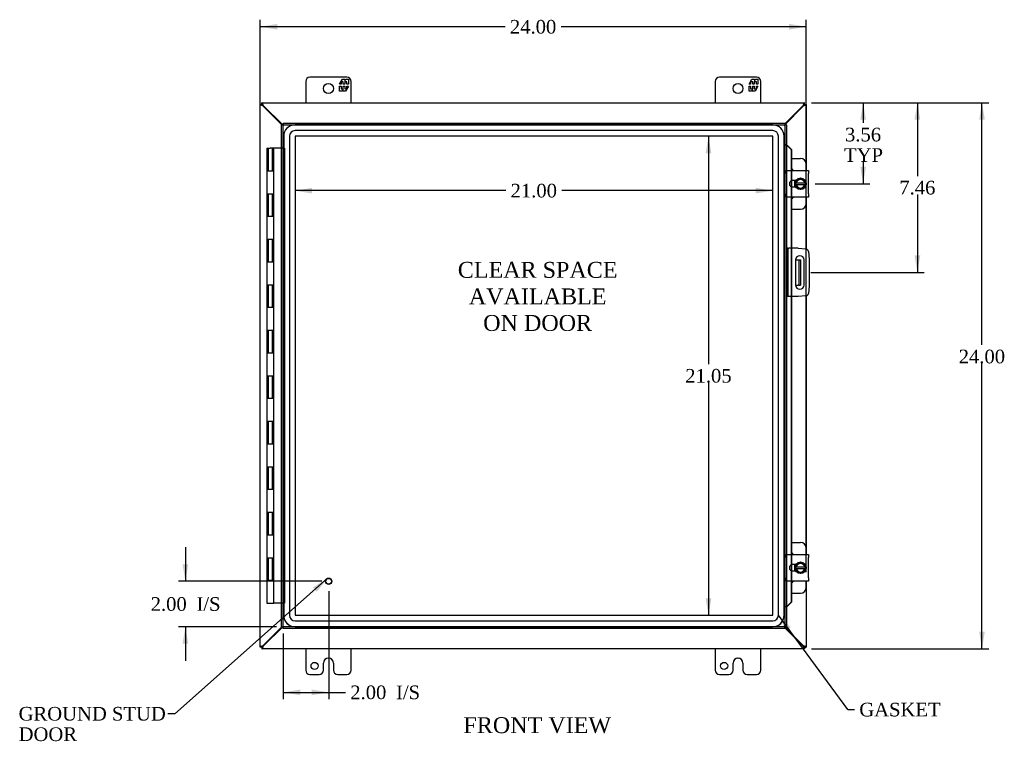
# Model space of a CAD drawing. Header units: inches. Extents: x 7 to 148, y 4 to 99.
# Tile 3 of 8: x 32 to 76, y 33 to 65. Entities that reach past the tile are written whole.
import ezdxf
from ezdxf.enums import TextEntityAlignment as Align

# ---------------------------------------------------------------- set-up
doc = ezdxf.new("R2010")
doc.units = ezdxf.units.IN
doc.header["$MEASUREMENT"] = 0
for name, color, linetype in [('COM40153-1', 7, 'CONTINUOUS'), ('COM40153-2', 7, 'CONTINUOUS'), ('COM42667', 7, 'CONTINUOUS'), ('COM42780', 7, 'CONTINUOUS'), ('COM70019', 7, 'CONTINUOUS'), ('COM70219', 7, 'CONTINUOUS'), ('COM71780-11', 7, 'CONTINUOUS'), ('DEFAULT', 7, 'CONTINUOUS'), ('FET07710', 7, 'CONTINUOUS'), ('HNG10620-20B', 7, 'CONTINUOUS'), ('HNG10620-20C', 7, 'CONTINUOUS'), ('SCC19011', 7, 'CONTINUOUS'), ('SPR20265', 7, 'CONTINUOUS'), ('STD21878', 7, 'CONTINUOUS'), ('WAF25035', 7, 'CONTINUOUS')]:
    doc.layers.add(name, color=color, linetype=linetype)
doc.styles.add('SEACAD_TIMES_NEW_ROMAN', font='times.ttf')

# ---------------------------------------------------------------- blocks, each defined once
blk = doc.blocks.new('SEANNOT_GROUP2')
at = {"layer": 'DEFAULT', "linetype": 'Continuous'}
blk.add_hatch(color=136, dxfattribs=at).paths.add_polyline_path([(45.356, 39.672), (45.835, 40.264), (45.19, 39.859)])
at = {"layer": 'DEFAULT', "color": 136, "linetype": 'Continuous'}
blk.add_line((39.118, 34.308), (38.818, 34.308), dxfattribs=at)
blk.add_lwpolyline([(39.118, 34.308), (45.835, 40.264)], dxfattribs=at)
at = {"layer": 'DEFAULT', "color": 136, "linetype": 'Continuous', "style": 'SEACAD_TIMES_NEW_ROMAN'}
for s, p in [('GROUND STUD', (32.252, 34.608)), ('DOOR', (32.252, 33.708))]:
    blk.add_text(s, height=0.6, dxfattribs=at).set_placement(p, align=Align.TOP_LEFT)
blk = doc.blocks.new('SEANNOT_GROUP3')
at = {"layer": 'DEFAULT', "linetype": 'Continuous'}
blk.add_hatch(color=136, dxfattribs=at).paths.add_polyline_path([(66.193, 38.105), (65.648, 38.635), (65.991, 37.957)])
at = {"layer": 'DEFAULT', "color": 136, "linetype": 'Continuous'}
blk.add_line((68.693, 34.49), (68.993, 34.49), dxfattribs=at)
blk.add_lwpolyline([(68.693, 34.49), (65.648, 38.635)], dxfattribs=at)
at = {"layer": 'DEFAULT', "color": 136, "linetype": 'Continuous', "style": 'SEACAD_TIMES_NEW_ROMAN'}
blk.add_text('GASKET', height=0.6, dxfattribs=at).set_placement((69.203, 34.79), align=Align.TOP_LEFT)
blk = doc.blocks.new('GDIMGGROUP')
at = {"layer": 'DEFAULT', "linetype": 'Continuous'}
for points in [[(43.622, 64.625), (42.872, 64.5), (43.622, 64.375)], [(66.119, 64.625), (66.119, 64.375), (66.869, 64.5)]]:
    blk.add_hatch(color=136, dxfattribs=at).paths.add_polyline_path(points)
at = {"layer": 'DEFAULT', "color": 136, "linetype": 'Continuous'}
for p, q in [((42.872, 37.533), (42.872, 64.8)), ((53.636, 64.5), (42.872, 64.5)), ((66.869, 64.5), (56.104, 64.5)), ((66.869, 40.53), (66.869, 64.8))]:
    blk.add_line(p, q, dxfattribs=at)
at = {"layer": 'DEFAULT', "color": 136, "linetype": 'Continuous', "style": 'SEACAD_TIMES_NEW_ROMAN'}
blk.add_text('24.00', height=0.6, dxfattribs=at).set_placement((53.846, 64.8), align=Align.TOP_LEFT)
blk = doc.blocks.new('GDIMGGROUP1')
at = {"layer": 'DEFAULT', "linetype": 'Continuous'}
for points in [[(74.721, 60.411), (74.596, 61.161), (74.471, 60.411)], [(74.721, 37.911), (74.471, 37.911), (74.596, 37.161)]]:
    blk.add_hatch(color=136, dxfattribs=at).paths.add_polyline_path(points)
at = {"layer": 'DEFAULT', "color": 136, "linetype": 'Continuous'}
for p, q in [((67.1, 61.161), (74.896, 61.161)), ((74.596, 50.518), (74.596, 61.161)), ((74.596, 37.161), (74.596, 49.708)), ((67.1, 37.161), (74.896, 37.161))]:
    blk.add_line(p, q, dxfattribs=at)
at = {"layer": 'DEFAULT', "color": 136, "linetype": 'Continuous', "style": 'SEACAD_TIMES_NEW_ROMAN'}
blk.add_text('24.00', height=0.6, dxfattribs=at).set_placement((73.572, 50.308), align=Align.TOP_LEFT)
blk = doc.blocks.new('GDIMGGROUP2')
at = {"layer": 'DEFAULT', "linetype": 'Continuous'}
for points in [[(39.457, 40.881), (39.582, 40.131), (39.707, 40.881)], [(39.457, 37.381), (39.707, 37.381), (39.582, 38.131)]]:
    blk.add_hatch(color=136, dxfattribs=at).paths.add_polyline_path(points)
at = {"layer": 'DEFAULT', "color": 136, "linetype": 'Continuous'}
for p, q in [((39.582, 41.631), (39.582, 40.131)), ((45.581, 40.131), (39.282, 40.131)), ((43.581, 38.131), (39.282, 38.131)), ((39.582, 38.131), (39.582, 36.631))]:
    blk.add_line(p, q, dxfattribs=at)
at = {"layer": 'DEFAULT', "color": 136, "linetype": 'Continuous', "style": 'SEACAD_TIMES_NEW_ROMAN'}
for s, p in [('2.00', (38.057, 39.431)), ('I/S', (40.07, 39.431))]:
    blk.add_text(s, height=0.6, dxfattribs=at).set_placement(p, align=Align.TOP_LEFT)
blk = doc.blocks.new('GDIMGGROUP3')
at = {"layer": 'DEFAULT', "linetype": 'Continuous'}
for points in [[(44.631, 35.123), (44.631, 35.373), (43.881, 35.248)], [(45.131, 35.123), (45.881, 35.248), (45.131, 35.373)]]:
    blk.add_hatch(color=136, dxfattribs=at).paths.add_polyline_path(points)
at = {"layer": 'DEFAULT', "color": 136, "linetype": 'Continuous'}
for p, q in [((45.881, 39.69), (45.881, 34.948)), ((43.881, 37.831), (43.881, 34.948)), ((43.881, 35.248), (46.32, 35.248)), ((46.32, 35.248), (46.62, 35.248))]:
    blk.add_line(p, q, dxfattribs=at)
at = {"layer": 'DEFAULT', "color": 136, "linetype": 'Continuous', "style": 'SEACAD_TIMES_NEW_ROMAN'}
for s, p in [('2.00', (46.83, 35.548)), ('I/S', (48.842, 35.548))]:
    blk.add_text(s, height=0.6, dxfattribs=at).set_placement(p, align=Align.TOP_LEFT)
blk = doc.blocks.new('GDIMGGROUP16')
at = {"layer": 'DEFAULT', "linetype": 'Continuous'}
for points in [[(69.497, 60.411), (69.372, 61.161), (69.247, 60.411)], [(69.497, 58.349), (69.247, 58.349), (69.372, 57.599)]]:
    blk.add_hatch(color=136, dxfattribs=at).paths.add_polyline_path(points)
at = {"layer": 'DEFAULT', "color": 136, "linetype": 'Continuous'}
for p, q in [((67.1, 61.161), (69.672, 61.161)), ((69.372, 61.161), (69.372, 60.273)), ((69.372, 58.563), (69.372, 57.599)), ((67.268, 57.599), (69.672, 57.599))]:
    blk.add_line(p, q, dxfattribs=at)
at = {"layer": 'DEFAULT', "color": 136, "linetype": 'Continuous', "style": 'SEACAD_TIMES_NEW_ROMAN'}
for s, p in [('3.56', (68.576, 60.063)), ('TYP', (68.534, 59.163))]:
    blk.add_text(s, height=0.6, dxfattribs=at).set_placement(p, align=Align.TOP_LEFT)
blk = doc.blocks.new('GDIMGGROUP17')
at = {"layer": 'DEFAULT', "linetype": 'Continuous'}
for points in [[(71.882, 60.411), (71.757, 61.161), (71.632, 60.411)], [(71.882, 54.451), (71.632, 54.451), (71.757, 53.701)]]:
    blk.add_hatch(color=136, dxfattribs=at).paths.add_polyline_path(points)
at = {"layer": 'DEFAULT', "color": 136, "linetype": 'Continuous'}
for p, q in [((67.1, 61.161), (72.057, 61.161)), ((71.757, 61.161), (71.757, 57.941)), ((71.757, 57.131), (71.757, 53.701)), ((67.078, 53.701), (72.057, 53.701))]:
    blk.add_line(p, q, dxfattribs=at)
at = {"layer": 'DEFAULT', "color": 136, "linetype": 'Continuous', "style": 'SEACAD_TIMES_NEW_ROMAN'}
blk.add_text('7.46', height=0.6, dxfattribs=at).set_placement((70.961, 57.731), align=Align.TOP_LEFT)
blk = doc.blocks.new('GDIMGGROUP24')
at = {"layer": 'DEFAULT', "linetype": 'Continuous'}
for points in [[(62.45, 58.938), (62.7, 58.938), (62.575, 59.688)], [(62.45, 39.384), (62.575, 38.634), (62.7, 39.384)]]:
    blk.add_hatch(color=136, dxfattribs=at).paths.add_polyline_path(points)
at = {"layer": 'DEFAULT', "color": 136, "linetype": 'Continuous'}
for p, q in [((62.575, 59.688), (62.575, 49.671)), ((62.575, 48.861), (62.575, 38.634))]:
    blk.add_line(p, q, dxfattribs=at)
at = {"layer": 'DEFAULT', "color": 136, "linetype": 'Continuous', "style": 'SEACAD_TIMES_NEW_ROMAN'}
blk.add_text('21.05', height=0.6, dxfattribs=at).set_placement((61.552, 49.461), align=Align.TOP_LEFT)
blk = doc.blocks.new('GDIMGGROUP25')
at = {"layer": 'DEFAULT', "linetype": 'Continuous'}
for points in [[(45.151, 57.423), (44.401, 57.298), (45.151, 57.173)], [(64.649, 57.423), (64.649, 57.173), (65.399, 57.298)]]:
    blk.add_hatch(color=136, dxfattribs=at).paths.add_polyline_path(points)
at = {"layer": 'DEFAULT', "color": 136, "linetype": 'Continuous'}
for p, q in [((53.666, 57.298), (44.401, 57.298)), ((65.399, 57.298), (56.133, 57.298))]:
    blk.add_line(p, q, dxfattribs=at)
at = {"layer": 'DEFAULT', "color": 136, "linetype": 'Continuous', "style": 'SEACAD_TIMES_NEW_ROMAN'}
blk.add_text('21.00', height=0.6, dxfattribs=at).set_placement((53.876, 57.598), align=Align.TOP_LEFT)

msp = doc.modelspace()

# ---------------------------------------------------------------- linework, layer by layer
at = {"layer": 'COM40153-1', "color": 7}
for p, q in [((66.404, 54.264), (66.514, 54.264)), ((66.514, 54.264), (66.55, 54.264)), ((66.55, 54.264), (66.622, 54.264)), ((66.55, 54.264), (66.55, 53.139)), ((66.622, 54.264), (66.622, 53.139)), ((66.404, 53.139), (66.514, 53.139)), ((66.55, 53.139), (66.514, 53.139)), ((66.55, 53.139), (66.622, 53.139))]:
    msp.add_line(p, q, dxfattribs=at)
at = {"layer": 'COM40153-2', "color": 7}
for p, q in [((66.069, 54.764), (65.997, 54.764)), ((66.069, 54.764), (66.069, 52.639)), ((66.069, 54.764), (66.105, 54.764)), ((66.52, 54.764), (66.105, 54.764)), ((66.52, 54.764), (66.854, 54.735)), ((66.968, 54.621), (66.997, 54.287)), ((66.403, 54.251), (66.403, 53.151)), ((66.778, 53.151), (66.778, 54.251)), ((66.997, 54.287), (66.997, 53.116)), ((66.997, 53.116), (66.968, 52.782)), ((66.069, 52.639), (65.997, 52.639)), ((66.105, 52.639), (66.069, 52.639)), ((66.52, 52.639), (66.105, 52.639)), ((66.854, 52.668), (66.52, 52.639))]:
    msp.add_line(p, q, dxfattribs=at)
for centre, radius, start, end in [((66.843, 54.61), 0.125, 5, 85), ((66.591, 54.251), 0.188, 0, 180), ((66.591, 53.151), 0.188, 180, 0), ((66.843, 52.793), 0.125, 275, 355)]:
    msp.add_arc(centre, radius, start, end, dxfattribs=at)
at = {"layer": 'COM42667', "color": 7}
for p, q in [((65.998, 58.045), (65.998, 58.188)), ((65.998, 58.188), (66.968, 58.188)), ((65.998, 58.045), (65.998, 57.154)), ((66.968, 58.188), (66.968, 58.045)), ((66.968, 57.154), (66.968, 58.045)), ((66.412, 57.74), (66.272, 57.74)), ((65.998, 57.011), (65.998, 57.154)), ((66.272, 57.459), (66.412, 57.459)), ((66.968, 57.154), (66.968, 57.011)), ((66.968, 57.011), (65.998, 57.011)), ((65.998, 41.169), (65.998, 41.312)), ((65.998, 41.312), (66.968, 41.312)), ((65.998, 41.169), (65.998, 40.278)), ((66.968, 41.312), (66.968, 41.169)), ((66.968, 40.278), (66.968, 41.169)), ((66.412, 40.864), (66.272, 40.864)), ((65.998, 40.135), (65.998, 40.278)), ((66.272, 40.583), (66.412, 40.583)), ((66.968, 40.278), (66.968, 40.135)), ((66.968, 40.135), (65.998, 40.135))]:
    msp.add_line(p, q, dxfattribs=at)
for centre in [(66.272, 57.599), (66.272, 40.723)]:
    msp.add_arc(centre, 0.141, 90, 270, dxfattribs=at)
at = {"layer": 'COM42780', "color": 7}
for p, q in [((66.222, 58.715), (66.619, 58.715)), ((66.869, 58.188), (66.869, 58.465)), ((66.369, 57.665), (66.369, 57.74)), ((66.369, 57.459), (66.369, 57.53)), ((66.869, 56.734), (66.869, 57.011)), ((66.222, 56.484), (66.619, 56.484)), ((66.222, 41.839), (66.619, 41.839)), ((66.869, 41.312), (66.869, 41.589)), ((66.369, 40.789), (66.369, 40.864)), ((66.369, 40.583), (66.369, 40.654)), ((66.869, 39.858), (66.869, 40.135)), ((66.222, 39.608), (66.619, 39.608))]:
    msp.add_line(p, q, dxfattribs=at)
for centre, start, end in [((66.619, 58.465), 0, 90), ((66.119, 58.028), 39.9324, 65.6695), ((66.119, 57.171), 294.3305, 320.0676), ((66.619, 56.734), 270, 0), ((66.619, 41.589), 0, 90), ((66.119, 41.152), 39.9324, 65.6695), ((66.119, 40.295), 294.3305, 320.0676), ((66.619, 39.858), 270, 0)]:
    msp.add_arc(centre, 0.25, start, end, dxfattribs=at)
at = {"layer": 'COM70019', "color": 7}
for p, q in [((42.944, 61.089), (42.872, 61.089)), ((42.872, 37.233), (42.872, 61.089)), ((42.944, 61.161), (66.8, 61.161)), ((42.944, 61.089), (42.944, 61.161)), ((43.004, 61.011), (42.98, 61.028)), ((43.022, 61.029), (43.006, 61.053)), ((43.859, 60.192), (43.022, 61.029)), ((66.722, 61.029), (65.925, 60.232)), ((66.738, 61.053), (66.722, 61.029)), ((66.764, 61.028), (66.74, 61.011)), ((66.8, 61.089), (66.8, 61.161)), ((66.8, 61.089), (66.872, 61.089)), ((66.872, 61.089), (66.872, 58.188)), ((43.823, 60.192), (43.004, 61.011)), ((66.74, 61.011), (65.925, 60.196)), ((66.872, 57.011), (66.872, 54.732)), ((66.872, 52.671), (66.872, 41.312)), ((66.872, 40.135), (66.872, 37.233)), ((43.004, 37.312), (43.823, 38.131)), ((43.022, 37.294), (43.859, 38.131)), ((65.925, 38.126), (66.74, 37.312)), ((65.925, 38.09), (66.722, 37.294)), ((42.944, 37.233), (42.872, 37.233)), ((42.944, 37.233), (42.944, 37.161)), ((42.98, 37.295), (43.004, 37.312)), ((43.006, 37.269), (43.022, 37.294)), ((66.722, 37.294), (66.738, 37.269)), ((66.74, 37.312), (66.764, 37.295)), ((66.8, 37.233), (66.764, 37.269)), ((66.8, 37.233), (66.872, 37.233)), ((66.8, 37.233), (66.8, 37.161)), ((66.8, 37.161), (42.944, 37.161))]:
    msp.add_line(p, q, dxfattribs=at)
for points, knots in [([(42.98, 61.028), (42.966, 61.033), (42.952, 61.038), (42.925, 61.048), (42.913, 61.053), (42.893, 61.064), (42.885, 61.069), (42.875, 61.079), (42.872, 61.084), (42.872, 61.089)], [0, 0, 0, 0, 0.25, 0.25, 0.5, 0.5, 0.75, 0.75, 1, 1, 1, 1]), ([(43.006, 61.053), (43, 61.067), (42.995, 61.082), (42.985, 61.108), (42.98, 61.12), (42.97, 61.14), (42.964, 61.148), (42.954, 61.159), (42.949, 61.161), (42.944, 61.161)], [0, 0, 0, 0, 0.25, 0.25, 0.5, 0.5, 0.75, 0.75, 1, 1, 1, 1]), ([(43.006, 61.053), (42.995, 61.063), (42.985, 61.072), (42.964, 61.085), (42.954, 61.089), (42.944, 61.089)], [0, 0, 0, 0, 0.5, 0.5, 1, 1, 1, 1]), ([(42.98, 61.028), (42.975, 61.033), (42.97, 61.038), (42.962, 61.048), (42.958, 61.053), (42.951, 61.064), (42.948, 61.069), (42.945, 61.079), (42.944, 61.084), (42.944, 61.089)], [0, 0, 0, 0, 0.25, 0.25, 0.5, 0.5, 0.75, 0.75, 1, 1, 1, 1]), ([(66.8, 61.161), (66.795, 61.161), (66.789, 61.159), (66.779, 61.148), (66.774, 61.14), (66.764, 61.12), (66.759, 61.108), (66.748, 61.082), (66.743, 61.067), (66.738, 61.053)], [0, 0, 0, 0, 0.25, 0.25, 0.5, 0.5, 0.75, 0.75, 1, 1, 1, 1]), ([(66.8, 61.089), (66.789, 61.089), (66.779, 61.085), (66.759, 61.072), (66.748, 61.063), (66.738, 61.053)], [0, 0, 0, 0, 0.5, 0.5, 1, 1, 1, 1]), ([(66.8, 61.089), (66.8, 61.084), (66.799, 61.079), (66.795, 61.069), (66.793, 61.064), (66.786, 61.053), (66.782, 61.048), (66.773, 61.038), (66.769, 61.033), (66.764, 61.028)], [0, 0, 0, 0, 0.25, 0.25, 0.5, 0.5, 0.75, 0.75, 1, 1, 1, 1]), ([(66.872, 61.089), (66.872, 61.084), (66.869, 61.079), (66.858, 61.069), (66.85, 61.064), (66.83, 61.053), (66.818, 61.048), (66.792, 61.038), (66.778, 61.033), (66.764, 61.028)], [0, 0, 0, 0, 0.25, 0.25, 0.5, 0.5, 0.75, 0.75, 1, 1, 1, 1]), ([(42.872, 37.233), (42.872, 37.239), (42.875, 37.244), (42.885, 37.254), (42.893, 37.259), (42.913, 37.269), (42.925, 37.275), (42.952, 37.285), (42.966, 37.29), (42.98, 37.295)], [0, 0, 0, 0, 0.25, 0.25, 0.5, 0.5, 0.75, 0.75, 1, 1, 1, 1]), ([(42.944, 37.233), (42.944, 37.239), (42.945, 37.244), (42.948, 37.254), (42.951, 37.259), (42.958, 37.269), (42.962, 37.275), (42.97, 37.285), (42.975, 37.29), (42.98, 37.295)], [0, 0, 0, 0, 0.25, 0.25, 0.5, 0.5, 0.75, 0.75, 1, 1, 1, 1]), ([(42.944, 37.161), (42.949, 37.161), (42.954, 37.164), (42.964, 37.175), (42.97, 37.183), (42.98, 37.203), (42.985, 37.215), (42.995, 37.241), (43, 37.255), (43.006, 37.269)], [0, 0, 0, 0, 0.25, 0.25, 0.5, 0.5, 0.75, 0.75, 1, 1, 1, 1]), ([(42.944, 37.233), (42.954, 37.233), (42.964, 37.237), (42.985, 37.251), (42.995, 37.26), (43.006, 37.269)], [0, 0, 0, 0, 0.5, 0.5, 1, 1, 1, 1]), ([(66.738, 37.269), (66.743, 37.255), (66.748, 37.241), (66.759, 37.215), (66.764, 37.203), (66.774, 37.183), (66.779, 37.175), (66.789, 37.164), (66.795, 37.161), (66.8, 37.161)], [0, 0, 0, 0, 0.25, 0.25, 0.5, 0.5, 0.75, 0.75, 1, 1, 1, 1]), ([(66.738, 37.269), (66.748, 37.26), (66.759, 37.251), (66.779, 37.237), (66.789, 37.233), (66.8, 37.233)], [0, 0, 0, 0, 0.5, 0.5, 1, 1, 1, 1]), ([(66.764, 37.295), (66.769, 37.29), (66.773, 37.285), (66.782, 37.275), (66.786, 37.269), (66.793, 37.259), (66.795, 37.254), (66.799, 37.244), (66.8, 37.239), (66.8, 37.233)], [0, 0, 0, 0, 0.25, 0.25, 0.5, 0.5, 0.75, 0.75, 1, 1, 1, 1]), ([(66.764, 37.295), (66.778, 37.29), (66.792, 37.285), (66.818, 37.275), (66.83, 37.269), (66.85, 37.259), (66.858, 37.254), (66.869, 37.244), (66.872, 37.239), (66.872, 37.233)], [0, 0, 0, 0, 0.25, 0.25, 0.5, 0.5, 0.75, 0.75, 1, 1, 1, 1])]:
    msp.add_open_spline(points, degree=3, knots=knots, dxfattribs=at)
at = {"layer": 'COM70219', "color": 7}
for p, q in [((65.398, 60.187), (44.402, 60.187)), ((65.398, 60.186), (44.402, 60.186)), ((65.398, 59.937), (44.402, 59.937)), ((43.902, 59.687), (43.902, 38.635)), ((43.903, 59.687), (43.903, 38.635)), ((44.152, 59.687), (44.152, 38.635)), ((44.401, 59.687), (44.401, 38.635)), ((65.398, 59.688), (44.402, 59.688)), ((44.402, 59.687), (44.402, 38.635)), ((65.398, 59.687), (44.402, 59.687)), ((65.398, 38.635), (65.398, 59.687)), ((65.399, 38.635), (65.399, 59.687)), ((65.648, 38.635), (65.648, 59.687)), ((65.897, 38.635), (65.897, 59.687)), ((65.898, 38.635), (65.898, 59.687)), ((44.402, 38.635), (65.398, 38.635)), ((44.402, 38.634), (65.398, 38.634)), ((44.402, 38.385), (65.398, 38.385)), ((44.402, 38.136), (65.398, 38.136)), ((44.402, 38.135), (65.398, 38.135))]:
    msp.add_line(p, q, dxfattribs=at)
for centre, radius, start, end in [((44.402, 59.687), 0.5, 90, 180), ((44.402, 59.687), 0.499, 90, 180), ((65.398, 59.687), 0.5, 0, 90), ((65.398, 59.687), 0.499, 0, 90), ((44.402, 59.687), 0.25, 90, 180), ((65.398, 59.687), 0.25, 0, 90), ((44.402, 59.687), 0.001, 90, 180), ((65.398, 59.687), 0.001, 0, 90), ((44.402, 38.635), 0.5, 180, 270), ((44.402, 38.635), 0.499, 180, 270), ((44.402, 38.635), 0.25, 180, 270), ((44.402, 38.635), 0.001, 180, 270), ((65.398, 38.635), 0.5, 270, 0), ((65.398, 38.635), 0.001, 270, 360), ((65.398, 38.635), 0.25, 270, 0), ((65.398, 38.635), 0.499, 270, 0)]:
    msp.add_arc(centre, radius, start, end, dxfattribs=at)
at = {"layer": 'COM71780-11', "color": 7}
for p, q in [((43.809, 60.192), (43.881, 60.192)), ((43.809, 38.131), (43.809, 60.192)), ((43.881, 60.264), (43.881, 60.192)), ((43.881, 60.264), (65.925, 60.264)), ((43.881, 60.192), (65.925, 60.192)), ((43.881, 60.192), (43.917, 60.156)), ((43.881, 38.131), (43.881, 60.192)), ((43.881, 60.192), (43.917, 60.156)), ((65.925, 60.192), (65.889, 60.156)), ((65.925, 60.192), (65.889, 60.156)), ((65.925, 60.264), (65.925, 60.192)), ((65.925, 60.192), (65.925, 38.131)), ((65.997, 60.192), (65.925, 60.192)), ((65.997, 60.192), (65.997, 38.131)), ((65.997, 59.317), (65.925, 59.317)), ((66.01, 59.317), (65.997, 59.317)), ((66.019, 59.294), (66.028, 59.294)), ((66.039, 59.281), (66.209, 59.109)), ((66.039, 59.281), (66.052, 59.281)), ((66.052, 59.281), (66.222, 59.109)), ((66.209, 59.109), (66.209, 58.188)), ((66.222, 59.109), (66.209, 59.109)), ((66.222, 59.109), (66.222, 58.188)), ((66.209, 58.188), (66.209, 57.725)), ((66.222, 58.188), (66.222, 57.73)), ((66.209, 57.725), (66.209, 57.474)), ((66.222, 57.73), (66.222, 57.468)), ((66.209, 57.474), (66.209, 57.011)), ((66.222, 57.468), (66.222, 57.011)), ((66.209, 57.011), (66.209, 54.764)), ((66.222, 57.011), (66.222, 54.764)), ((66.209, 54.764), (66.209, 52.639)), ((66.222, 54.764), (66.222, 52.639)), ((66.209, 52.639), (66.209, 41.312)), ((66.222, 52.639), (66.222, 41.312)), ((66.209, 41.312), (66.209, 40.849)), ((66.222, 41.312), (66.222, 40.854)), ((66.209, 40.849), (66.209, 40.598)), ((66.222, 40.854), (66.222, 40.592)), ((66.209, 40.598), (66.209, 40.135)), ((66.222, 40.592), (66.222, 40.135)), ((66.209, 40.135), (66.209, 39.214)), ((66.222, 40.135), (66.222, 39.214)), ((65.997, 39.006), (65.925, 39.006)), ((65.997, 39.006), (66.01, 39.006)), ((66.028, 39.029), (66.019, 39.029)), ((66.209, 39.214), (66.039, 39.041)), ((66.039, 39.041), (66.052, 39.041)), ((66.222, 39.214), (66.052, 39.041)), ((66.222, 39.214), (66.209, 39.214)), ((43.809, 38.131), (43.881, 38.131)), ((43.881, 38.131), (43.917, 38.167)), ((43.881, 38.131), (43.917, 38.167)), ((65.925, 38.131), (43.881, 38.131)), ((43.881, 38.059), (43.881, 38.131)), ((65.925, 38.131), (65.889, 38.167)), ((65.925, 38.131), (65.889, 38.167)), ((65.925, 38.059), (65.925, 38.131)), ((65.997, 38.131), (65.925, 38.131)), ((65.925, 38.059), (43.881, 38.059))]:
    msp.add_line(p, q, dxfattribs=at)
for centre, radius, start, end in [((66.437, 60.368), 1.153, 245.7342, 249.4642), ((66.328, 59.55), 0.395, 216.3142, 223.0054), ((66.437, 60.368), 1.153, 249.4642, 250.458), ((66.437, 37.955), 1.153, 110.5358, 114.2658), ((66.328, 38.772), 0.395, 136.9946, 143.6858), ((66.437, 37.955), 1.153, 109.542, 110.5358)]:
    msp.add_arc(centre, radius, start, end, dxfattribs=at)
at = {"layer": 'FET07710', "color": 7}
for p, q in [((44.872, 62.099), (44.872, 61.161)), ((46.684, 62.286), (45.059, 62.286)), ((46.362, 61.981), (46.484, 62.193)), ((46.426, 61.981), (46.362, 61.981)), ((46.524, 62.087), (46.426, 62.087)), ((46.426, 62.087), (46.426, 61.981)), ((46.484, 62.193), (46.593, 62.193)), ((46.524, 61.981), (46.524, 62.087)), ((46.584, 61.981), (46.524, 61.981)), ((46.682, 62.087), (46.584, 62.087)), ((46.584, 62.087), (46.584, 61.981)), ((46.593, 62.193), (46.593, 62.116)), ((46.593, 62.116), (46.638, 62.193)), ((46.638, 62.193), (46.747, 62.193)), ((46.682, 61.981), (46.682, 62.087)), ((46.747, 61.981), (46.682, 61.981)), ((46.747, 62.193), (46.747, 61.981)), ((46.872, 61.161), (46.872, 62.099)), ((62.872, 62.099), (62.872, 61.161)), ((64.684, 62.286), (63.059, 62.286)), ((64.362, 61.981), (64.484, 62.193)), ((64.426, 61.981), (64.362, 61.981)), ((64.524, 62.087), (64.426, 62.087)), ((64.426, 62.087), (64.426, 61.981)), ((64.484, 62.193), (64.593, 62.193)), ((64.524, 61.981), (64.524, 62.087)), ((64.584, 61.981), (64.524, 61.981)), ((64.682, 62.087), (64.584, 62.087)), ((64.584, 62.087), (64.584, 61.981)), ((64.593, 62.193), (64.593, 62.116)), ((64.593, 62.116), (64.638, 62.193)), ((64.638, 62.193), (64.747, 62.193)), ((64.682, 61.981), (64.682, 62.087)), ((64.747, 61.981), (64.682, 61.981)), ((64.747, 62.193), (64.747, 61.981)), ((64.872, 61.161), (64.872, 62.099)), ((46.362, 61.671), (46.362, 61.884)), ((46.362, 61.884), (46.426, 61.884)), ((46.47, 61.671), (46.362, 61.671)), ((46.426, 61.884), (46.426, 61.778)), ((46.426, 61.778), (46.524, 61.778)), ((46.515, 61.749), (46.47, 61.671)), ((46.515, 61.671), (46.515, 61.749)), ((46.624, 61.671), (46.515, 61.671)), ((46.524, 61.778), (46.524, 61.884)), ((46.524, 61.884), (46.584, 61.884)), ((46.584, 61.884), (46.584, 61.778)), ((46.584, 61.778), (46.682, 61.778)), ((46.747, 61.884), (46.624, 61.671)), ((46.682, 61.778), (46.682, 61.884)), ((46.682, 61.884), (46.747, 61.884)), ((64.362, 61.671), (64.362, 61.884)), ((64.362, 61.884), (64.426, 61.884)), ((64.47, 61.671), (64.362, 61.671)), ((64.426, 61.884), (64.426, 61.778)), ((64.426, 61.778), (64.524, 61.778)), ((64.515, 61.749), (64.47, 61.671)), ((64.515, 61.671), (64.515, 61.749)), ((64.624, 61.671), (64.515, 61.671)), ((64.524, 61.778), (64.524, 61.884)), ((64.524, 61.884), (64.584, 61.884)), ((64.584, 61.884), (64.584, 61.778)), ((64.584, 61.778), (64.682, 61.778)), ((64.747, 61.884), (64.624, 61.671)), ((64.682, 61.778), (64.682, 61.884)), ((64.682, 61.884), (64.747, 61.884)), ((44.872, 37.161), (44.872, 36.224)), ((46.872, 36.224), (46.872, 37.161)), ((62.872, 37.161), (62.872, 36.224)), ((64.872, 36.224), (64.872, 37.161)), ((45.653, 36.224), (45.653, 36.536)), ((45.871, 36.754), (45.872, 36.754)), ((46.09, 36.536), (46.09, 36.224)), ((63.653, 36.224), (63.653, 36.536)), ((63.871, 36.754), (63.872, 36.754)), ((64.09, 36.536), (64.09, 36.224)), ((45.059, 36.036), (45.466, 36.036)), ((46.277, 36.036), (46.684, 36.036)), ((63.059, 36.036), (63.466, 36.036)), ((64.277, 36.036), (64.684, 36.036))]:
    msp.add_line(p, q, dxfattribs=at)
for centre, radius in [((45.872, 61.786), 0.219), ((63.872, 61.786), 0.219), ((45.262, 36.411), 0.156), ((63.262, 36.411), 0.156)]:
    msp.add_circle(centre, radius, dxfattribs=at)
for centre, radius, start, end in [((45.059, 62.099), 0.188, 90, 180), ((46.684, 62.099), 0.187, 0, 90), ((63.059, 62.099), 0.188, 90, 180), ((64.684, 62.099), 0.187, 0, 90), ((45.871, 36.536), 0.218, 90, 180), ((45.872, 36.536), 0.218, 0, 90), ((63.871, 36.536), 0.218, 90, 180), ((63.872, 36.536), 0.218, 0, 90), ((45.059, 36.224), 0.188, 180, 270), ((45.466, 36.224), 0.188, 270, 0), ((46.277, 36.224), 0.188, 180, 270), ((46.684, 36.224), 0.188, 270, 0), ((63.059, 36.224), 0.188, 180, 270), ((63.466, 36.224), 0.188, 270, 0), ((64.277, 36.224), 0.188, 180, 270), ((64.684, 36.224), 0.188, 270, 0)]:
    msp.add_arc(centre, radius, start, end, dxfattribs=at)
at = {"layer": 'HNG10620-20B', "color": 7}
for p, q in [((43.311, 58.161), (43.157, 58.161)), ((43.157, 58.161), (43.157, 57.161)), ((43.157, 57.161), (43.311, 57.161)), ((43.311, 56.161), (43.157, 56.161)), ((43.157, 56.161), (43.157, 55.161)), ((43.157, 55.161), (43.311, 55.161)), ((43.311, 54.161), (43.157, 54.161)), ((43.157, 54.161), (43.157, 53.161)), ((43.157, 53.161), (43.311, 53.161)), ((43.311, 52.161), (43.157, 52.161)), ((43.157, 52.161), (43.157, 51.161)), ((43.157, 51.161), (43.311, 51.161)), ((43.311, 50.161), (43.157, 50.161)), ((43.157, 50.161), (43.157, 49.161)), ((43.157, 49.161), (43.311, 49.161)), ((43.311, 48.161), (43.157, 48.161)), ((43.157, 48.161), (43.157, 47.161)), ((43.157, 47.161), (43.311, 47.161)), ((43.311, 46.161), (43.157, 46.161)), ((43.157, 46.161), (43.157, 45.161)), ((43.157, 45.161), (43.311, 45.161)), ((43.311, 44.161), (43.157, 44.161)), ((43.157, 44.161), (43.157, 43.161)), ((43.157, 43.161), (43.311, 43.161)), ((43.311, 42.161), (43.157, 42.161)), ((43.157, 42.161), (43.157, 41.161)), ((43.157, 41.161), (43.311, 41.161)), ((43.311, 40.161), (43.157, 40.161)), ((43.157, 40.161), (43.157, 39.161)), ((43.157, 39.161), (43.465, 39.161))]:
    msp.add_line(p, q, dxfattribs=at)
at = {"layer": 'HNG10620-20C', "color": 7}
for p, q in [((43.157, 59.161), (43.311, 59.161)), ((43.157, 59.161), (43.157, 58.161)), ((43.217, 59.161), (43.217, 58.161)), ((43.809, 59.161), (43.311, 59.161)), ((43.394, 59.161), (43.394, 58.161)), ((43.405, 58.161), (43.405, 59.161)), ((43.447, 59.161), (43.447, 58.161)), ((43.465, 58.161), (43.465, 59.161)), ((43.852, 59.161), (43.809, 59.161)), ((43.881, 59.161), (43.852, 59.161)), ((43.881, 59.161), (43.941, 59.161)), ((43.941, 59.161), (43.941, 39.161)), ((43.311, 58.161), (43.157, 58.161)), ((43.465, 58.161), (43.311, 58.161)), ((43.465, 57.161), (43.465, 58.161)), ((43.157, 57.161), (43.311, 57.161)), ((43.157, 57.161), (43.157, 56.161)), ((43.217, 57.161), (43.217, 56.161)), ((43.311, 57.161), (43.465, 57.161)), ((43.394, 57.161), (43.394, 56.161)), ((43.405, 56.161), (43.405, 57.161)), ((43.447, 57.161), (43.447, 56.161)), ((43.465, 56.161), (43.465, 57.161)), ((43.311, 56.161), (43.157, 56.161)), ((43.465, 56.161), (43.311, 56.161)), ((43.465, 55.161), (43.465, 56.161)), ((43.157, 55.161), (43.311, 55.161)), ((43.157, 55.161), (43.157, 54.161)), ((43.217, 55.161), (43.217, 54.161)), ((43.311, 55.161), (43.465, 55.161)), ((43.394, 55.161), (43.394, 54.161)), ((43.405, 54.161), (43.405, 55.161)), ((43.447, 55.161), (43.447, 54.161)), ((43.465, 54.161), (43.465, 55.161)), ((43.311, 54.161), (43.157, 54.161)), ((43.465, 54.161), (43.311, 54.161)), ((43.465, 53.161), (43.465, 54.161)), ((43.157, 53.161), (43.311, 53.161)), ((43.157, 53.161), (43.157, 52.161)), ((43.217, 53.161), (43.217, 52.161)), ((43.311, 53.161), (43.465, 53.161)), ((43.394, 53.161), (43.394, 52.161)), ((43.405, 52.161), (43.405, 53.161)), ((43.447, 53.161), (43.447, 52.161)), ((43.465, 52.161), (43.465, 53.161)), ((43.311, 52.161), (43.157, 52.161)), ((43.465, 52.161), (43.311, 52.161)), ((43.465, 51.161), (43.465, 52.161)), ((43.157, 51.161), (43.311, 51.161)), ((43.157, 51.161), (43.157, 50.161)), ((43.217, 51.161), (43.217, 50.161)), ((43.311, 51.161), (43.465, 51.161)), ((43.394, 51.161), (43.394, 50.161)), ((43.405, 50.161), (43.405, 51.161)), ((43.447, 51.161), (43.447, 50.161)), ((43.465, 50.161), (43.465, 51.161)), ((43.311, 50.161), (43.157, 50.161)), ((43.465, 50.161), (43.311, 50.161)), ((43.465, 49.161), (43.465, 50.161)), ((43.157, 49.161), (43.311, 49.161)), ((43.157, 49.161), (43.157, 48.161)), ((43.217, 49.161), (43.217, 48.161)), ((43.311, 49.161), (43.465, 49.161)), ((43.394, 49.161), (43.394, 48.161)), ((43.405, 48.161), (43.405, 49.161)), ((43.447, 49.161), (43.447, 48.161)), ((43.465, 48.161), (43.465, 49.161)), ((43.311, 48.161), (43.157, 48.161)), ((43.465, 48.161), (43.311, 48.161)), ((43.465, 47.161), (43.465, 48.161)), ((43.157, 47.161), (43.311, 47.161)), ((43.157, 47.161), (43.157, 46.161)), ((43.217, 47.161), (43.217, 46.161)), ((43.311, 47.161), (43.465, 47.161)), ((43.394, 47.161), (43.394, 46.161)), ((43.405, 46.161), (43.405, 47.161)), ((43.447, 47.161), (43.447, 46.161)), ((43.465, 46.161), (43.465, 47.161)), ((43.311, 46.161), (43.157, 46.161)), ((43.465, 46.161), (43.311, 46.161)), ((43.465, 45.161), (43.465, 46.161)), ((43.157, 45.161), (43.311, 45.161)), ((43.157, 45.161), (43.157, 44.161)), ((43.217, 45.161), (43.217, 44.161)), ((43.311, 45.161), (43.465, 45.161)), ((43.394, 45.161), (43.394, 44.161)), ((43.405, 44.161), (43.405, 45.161)), ((43.447, 45.161), (43.447, 44.161)), ((43.465, 44.161), (43.465, 45.161)), ((43.311, 44.161), (43.157, 44.161)), ((43.465, 44.161), (43.311, 44.161)), ((43.465, 43.161), (43.465, 44.161)), ((43.157, 43.161), (43.311, 43.161)), ((43.157, 43.161), (43.157, 42.161)), ((43.217, 43.161), (43.217, 42.161)), ((43.311, 43.161), (43.465, 43.161)), ((43.394, 43.161), (43.394, 42.161)), ((43.405, 42.161), (43.405, 43.161)), ((43.447, 43.161), (43.447, 42.161)), ((43.465, 42.161), (43.465, 43.161)), ((43.311, 42.161), (43.157, 42.161)), ((43.465, 42.161), (43.311, 42.161)), ((43.465, 41.161), (43.465, 42.161)), ((43.157, 41.161), (43.311, 41.161)), ((43.157, 41.161), (43.157, 40.161)), ((43.217, 41.161), (43.217, 40.161)), ((43.311, 41.161), (43.465, 41.161)), ((43.394, 41.161), (43.394, 40.161)), ((43.405, 40.161), (43.405, 41.161)), ((43.447, 41.161), (43.447, 40.161)), ((43.465, 40.161), (43.465, 41.161)), ((43.311, 40.161), (43.157, 40.161)), ((43.465, 40.161), (43.311, 40.161)), ((43.465, 39.161), (43.465, 40.161)), ((43.809, 39.161), (43.465, 39.161)), ((43.852, 39.161), (43.809, 39.161)), ((43.881, 39.161), (43.852, 39.161)), ((43.881, 39.161), (43.941, 39.161))]:
    msp.add_line(p, q, dxfattribs=at)
at = {"layer": 'SCC19011', "color": 7}
for p, q in [((66.619, 57.84), (66.404, 57.708)), ((66.404, 57.708), (66.404, 57.633)), ((66.404, 57.633), (66.404, 57.565)), ((66.424, 57.633), (66.404, 57.633)), ((66.404, 57.565), (66.404, 57.49)), ((66.404, 57.565), (66.424, 57.565)), ((66.434, 57.633), (66.424, 57.633)), ((66.424, 57.565), (66.434, 57.565)), ((66.803, 57.633), (66.434, 57.633)), ((66.434, 57.565), (66.803, 57.565)), ((66.834, 57.708), (66.619, 57.84)), ((66.813, 57.633), (66.803, 57.633)), ((66.803, 57.565), (66.813, 57.565)), ((66.834, 57.633), (66.813, 57.633)), ((66.813, 57.565), (66.834, 57.565)), ((66.834, 57.633), (66.834, 57.708)), ((66.834, 57.565), (66.834, 57.633)), ((66.834, 57.49), (66.834, 57.565)), ((66.404, 57.49), (66.619, 57.358)), ((66.619, 57.358), (66.834, 57.49)), ((66.619, 40.964), (66.404, 40.832)), ((66.404, 40.832), (66.404, 40.757)), ((66.404, 40.757), (66.404, 40.689)), ((66.424, 40.757), (66.404, 40.757)), ((66.404, 40.689), (66.404, 40.614)), ((66.404, 40.689), (66.424, 40.689)), ((66.434, 40.757), (66.424, 40.757)), ((66.424, 40.689), (66.434, 40.689)), ((66.803, 40.757), (66.434, 40.757)), ((66.434, 40.689), (66.803, 40.689)), ((66.834, 40.832), (66.619, 40.964)), ((66.813, 40.757), (66.803, 40.757)), ((66.803, 40.689), (66.813, 40.689)), ((66.834, 40.757), (66.813, 40.757)), ((66.813, 40.689), (66.834, 40.689)), ((66.834, 40.757), (66.834, 40.832)), ((66.834, 40.689), (66.834, 40.757)), ((66.834, 40.614), (66.834, 40.689)), ((66.404, 40.614), (66.619, 40.482)), ((66.619, 40.482), (66.834, 40.614))]:
    msp.add_line(p, q, dxfattribs=at)
for centre, start, end in [((66.619, 57.599), 10.4474, 169.5526), ((66.619, 57.599), 190.4474, 349.5526), ((66.619, 40.723), 10.4474, 169.5526), ((66.619, 40.723), 190.4474, 349.5526)]:
    msp.add_arc(centre, 0.188, start, end, dxfattribs=at)
at = {"layer": 'SPR20265', "color": 7}
for points, knots in [([(66.401, 57.741), (66.388, 57.721), (66.366, 57.675), (66.353, 57.596), (66.367, 57.515), (66.39, 57.473), (66.4, 57.458)], [0.95809881, 0.95809881, 0.95809881, 0.95809881, 0.9661238, 0.97598802, 0.98694613, 0.99365696, 0.99365696, 0.99365696, 0.99365696]), ([(66.394, 57.714), (66.385, 57.697), (66.367, 57.649), (66.362, 57.566), (66.384, 57.498), (66.404, 57.465), (66.408, 57.458)], [0.77118837, 0.77118837, 0.77118837, 0.77118837, 0.77798983, 0.7890906, 0.80019147, 0.80289251, 0.80289251, 0.80289251, 0.80289251]), ([(66.401, 40.865), (66.388, 40.845), (66.366, 40.799), (66.353, 40.72), (66.367, 40.639), (66.39, 40.597), (66.4, 40.582)], [0.95809881, 0.95809881, 0.95809881, 0.95809881, 0.9661238, 0.97598802, 0.98694613, 0.99365696, 0.99365696, 0.99365696, 0.99365696]), ([(66.394, 40.838), (66.385, 40.821), (66.367, 40.773), (66.362, 40.69), (66.384, 40.622), (66.404, 40.589), (66.408, 40.582)], [0.77118837, 0.77118837, 0.77118837, 0.77118837, 0.77798983, 0.7890906, 0.80019147, 0.80289251, 0.80289251, 0.80289251, 0.80289251])]:
    msp.add_open_spline(points, degree=3, knots=knots, dxfattribs=at)
at = {"layer": 'STD21878', "color": 7}
for radius in [0.141, 0.125]:
    msp.add_circle((45.881, 40.131), radius, dxfattribs=at)
at = {"layer": 'WAF25035', "color": 7}
for centre in [(66.619, 57.599), (66.619, 40.723)]:
    msp.add_circle(centre, 0.25, dxfattribs=at)

# ---------------------------------------------------------------- block references
at = {"layer": 'DEFAULT', "color": 7}
for name in ['GDIMGGROUP', 'GDIMGGROUP17', 'GDIMGGROUP1', 'GDIMGGROUP16', 'GDIMGGROUP24', 'GDIMGGROUP25', 'GDIMGGROUP2', 'SEANNOT_GROUP2', 'GDIMGGROUP3', 'SEANNOT_GROUP3']:
    msp.add_blockref(name, (0, 0), dxfattribs=at)

# ---------------------------------------------------------------- texts
at = {"layer": 'DEFAULT', "color": 7, "style": 'SEACAD_TIMES_NEW_ROMAN'}
msp.add_text('FRONT VIEW', height=0.7, dxfattribs=at).set_placement((51.804, 34.157), align=Align.TOP_LEFT)
at = {"layer": 'DEFAULT', "color": 7, "insert": (55.066, 54.166), "char_height": 0.7, "width": 7.22078, "attachment_point": 2}
msp.add_mtext('{\\fTimes New Roman|b0||i0||c0|p34;\\C7;\\H0.7;\\W1.;CLEAR SPACE \\P}{\\fTimes New Roman|b0||i0||c0|p34;\\C7;\\H0.7;\\W1.;AVAILABLE \\P}{\\fTimes New Roman|b0||i0||c0|p34;\\C7;\\H0.7;\\W1.;ON DOOR}', dxfattribs=at)

doc.saveas('drawing.dxf')
